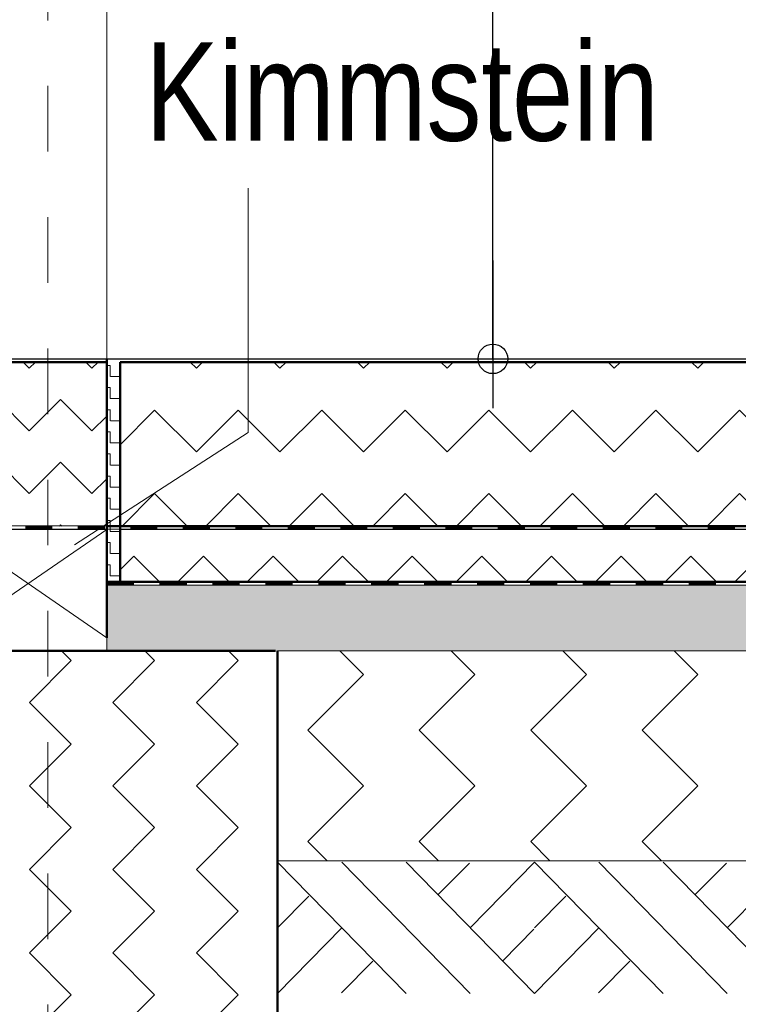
# Model space of a CAD drawing. Header units: metres. Extents: x 1314 to 1415, y -87 to -52.
# Tile 102 of 256: x 1332.6 to 1333.69, y -63.21 to -61.71. Entities that reach past the tile are written whole.
import ezdxf

# ---------------------------------------------------------------- set-up
doc = ezdxf.new("R2010")
doc.units = ezdxf.units.M
doc.header["$PDMODE"] = 65
doc.linetypes.add('AUSGEZOGEN', pattern=[0])
doc.linetypes.add('PUNKT2_S9', pattern=[0.0015, 0, -0.0015])
for name, color, linetype, lineweight in [('XR$2$Allgemein', 4, 'AUSGEZOGEN', 13), ('XR$2$Ansicht', 1, 'AUSGEZOGEN', 50), ('XR$2$Design', 4, 'AUSGEZOGEN', 13), ('XR$2$Muster', 4, 'AUSGEZOGEN', 13), ('XR$2$Sanitär', 4, 'AUSGEZOGEN', 13), ('XR$2$Türen', 3, 'AUSGEZOGEN', 18), ('XR$2$Wand', 1, 'AUSGEZOGEN', 50), ('XR$3$Ansicht', 1, 'AUSGEZOGEN', 50), ('XR$3$Maßlinie 1_50', 7, 'AUSGEZOGEN', 25), ('XR$3$Text 1_100', 3, 'AUSGEZOGEN', 18), ('XR$4$Ansicht', 1, 'AUSGEZOGEN', 50), ('XR$4$Design', 4, 'AUSGEZOGEN', 13), ('XR$4$Muster', 4, 'AUSGEZOGEN', 13), ('XR$4$Sanitär', 4, 'AUSGEZOGEN', 13), ('XR$4$Wand', 1, 'AUSGEZOGEN', 50)]:
    doc.layers.add(name, color=color, linetype=linetype, lineweight=lineweight)
doc.styles.add('ARIAL', font='arial.ttf')
doc.dimstyles.new('DIMSTYLE_15', dxfattribs={"dimtxt": 0.175, "dimasz": 0.15, "dimexe": 0, "dimexo": 0, "dimgap": 0.0875, "dimtad": 2, "dimdec": 3, "dimrnd": 0.005, "dimzin": 4, "dimdsep": 46, "dimtxsty": 'ARIAL', "dimblk1": 'ALL_ML_KREIS', "dimblk2": 'ALL_ML_KREIS', "dimsah": 1, "dimcen": 0, "dimclrd": 3, "dimclre": 3, "dimclrt": 3, "dimadec": 0, "dimazin": 0, "dimtfac": 1, "dimtdec": 0, "dimtix": 1, "dimtmove": 2, "dimatfit": 3, "dimfxl": 0, "dimtzin": 0, "dimlwd": 0, "dimlwe": 25, "dimarcsym": 0})
doc.dimstyles.new('DIMSTYLE_3', dxfattribs={"dimtxt": 0.125, "dimasz": 0.15, "dimexe": 0, "dimexo": 0, "dimgap": 0.0625, "dimtad": 2, "dimdec": 1, "dimlfac": 100, "dimrnd": 0.5, "dimzin": 4, "dimdsep": 46, "dimtxsty": 'ARIAL', "dimblk1": 'ALL_ML_KREIS', "dimblk2": 'ALL_ML_KREIS', "dimsah": 1, "dimcen": 0, "dimclrd": 3, "dimclre": 3, "dimclrt": 3, "dimadec": 0, "dimazin": 0, "dimtfac": 1, "dimtdec": 0, "dimtix": 1, "dimtmove": 2, "dimatfit": 3, "dimfxl": 0, "dimtvp": 1.2, "dimtzin": 0, "dimlwd": 0, "dimlwe": 25, "dimarcsym": 0})
doc.dimstyles.new('DIMSTYLE_6', dxfattribs={"dimtxt": 0.125, "dimasz": 0.15, "dimexe": 0, "dimexo": 0, "dimgap": 0.0625, "dimtad": 2, "dimdec": 3, "dimrnd": 0.005, "dimzin": 4, "dimdsep": 46, "dimtxsty": 'ARIAL', "dimblk1": 'ALL_ML_KREIS', "dimblk2": 'ALL_ML_KREIS', "dimsah": 1, "dimcen": 0, "dimclrd": 3, "dimclre": 3, "dimclrt": 3, "dimadec": 0, "dimazin": 0, "dimtfac": 1, "dimtdec": 0, "dimtix": 1, "dimtmove": 2, "dimatfit": 3, "dimfxl": 0, "dimtzin": 0, "dimlwd": 0, "dimlwe": 25, "dimarcsym": 0})
doc.dimstyles.new('DIMSTYLE_7', dxfattribs={"dimtxt": 0.125, "dimasz": 0.15, "dimexe": 0, "dimexo": 0, "dimgap": 0.0625, "dimtad": 2, "dimdec": 3, "dimrnd": 0.005, "dimzin": 4, "dimdsep": 46, "dimtxsty": 'ARIAL', "dimblk1": 'ALL_ML_KREIS', "dimblk2": 'ALL_ML_KREIS', "dimsah": 1, "dimcen": 0, "dimclrd": 3, "dimclre": 3, "dimclrt": 3, "dimadec": 0, "dimazin": 0, "dimtfac": 1, "dimtdec": 0, "dimtix": 1, "dimtmove": 2, "dimatfit": 3, "dimfxl": 0, "dimtzin": 0, "dimlwd": 0, "dimlwe": 25, "dimarcsym": 0})
doc.dimstyles.new('DIMSTYLE_9', dxfattribs={"dimtxt": 0.125, "dimasz": 0.15, "dimexe": 0, "dimexo": 0, "dimgap": 0.0625, "dimtad": 2, "dimrnd": 0.005, "dimzin": 4, "dimdsep": 46, "dimtxsty": 'ARIAL', "dimblk1": 'ALL_ML_KREIS', "dimblk2": 'ALL_ML_KREIS', "dimsah": 1, "dimcen": 0, "dimclrd": 3, "dimclre": 3, "dimclrt": 3, "dimadec": 0, "dimazin": 0, "dimtfac": 1, "dimtdec": 0, "dimtix": 1, "dimtmove": 2, "dimatfit": 3, "dimfxl": 0, "dimtzin": 0, "dimlwd": 0, "dimlwe": 25, "dimarcsym": 0})

# ---------------------------------------------------------------- blocks, each defined once
blk = doc.blocks.new('MUSTERELEMENT_41')
at = {"layer": 'XR$2$Design', "color": 4, "linetype": 'AUSGEZOGEN', "lineweight": 13, "transparency": 33554687}
for p, q in [((1332.528, -62.4797), (1332.608, -62.4797)), ((1332.608, -62.4797), (1332.688, -62.4797)), ((1332.608, -62.4797), (1332.608, -62.4847)), ((1332.608, -62.4797), (1332.608, -62.4847)), ((1332.608, -62.4807), (1332.648, -62.4807)), ((1332.648, -62.4797), (1332.648, -62.4847)), ((1332.688, -62.4797), (1332.7679, -62.4797)), ((1332.688, -62.4797), (1332.688, -62.4847)), ((1332.688, -62.4797), (1332.688, -62.4847)), ((1332.688, -62.4807), (1332.7279, -62.4807)), ((1332.7279, -62.4797), (1332.7279, -62.4847)), ((1332.7679, -62.4797), (1332.8479, -62.4797)), ((1332.7679, -62.4797), (1332.7679, -62.4847)), ((1332.7679, -62.4797), (1332.7679, -62.4847)), ((1332.7679, -62.4807), (1332.8079, -62.4807)), ((1332.8079, -62.4797), (1332.8079, -62.4847)), ((1332.8479, -62.4797), (1332.9279, -62.4797)), ((1332.8479, -62.4797), (1332.8479, -62.4847)), ((1332.8479, -62.4797), (1332.8479, -62.4847)), ((1332.8479, -62.4807), (1332.8879, -62.4807)), ((1332.8879, -62.4797), (1332.8879, -62.4847)), ((1332.9279, -62.4797), (1333.0079, -62.4797)), ((1332.9279, -62.4797), (1332.9279, -62.4847)), ((1332.9279, -62.4797), (1332.9279, -62.4847)), ((1332.9279, -62.4807), (1332.9679, -62.4807)), ((1332.9679, -62.4797), (1332.9679, -62.4847)), ((1333.0079, -62.4797), (1333.0879, -62.4797)), ((1333.0079, -62.4797), (1333.0079, -62.4847)), ((1333.0079, -62.4797), (1333.0079, -62.4847)), ((1333.0079, -62.4807), (1333.0479, -62.4807)), ((1333.0479, -62.4797), (1333.0479, -62.4847)), ((1333.0879, -62.4797), (1333.1678, -62.4797)), ((1333.0879, -62.4797), (1333.0879, -62.4847)), ((1333.0879, -62.4797), (1333.0879, -62.4847)), ((1333.0879, -62.4807), (1333.1278, -62.4807)), ((1333.1278, -62.4797), (1333.1278, -62.4847)), ((1333.1678, -62.4797), (1333.2478, -62.4797)), ((1333.1678, -62.4797), (1333.1678, -62.4847)), ((1333.1678, -62.4797), (1333.1678, -62.4847)), ((1333.1678, -62.4807), (1333.2078, -62.4807)), ((1333.2078, -62.4797), (1333.2078, -62.4847)), ((1333.2478, -62.4797), (1333.3278, -62.4797)), ((1333.2478, -62.4797), (1333.2478, -62.4847)), ((1333.2478, -62.4797), (1333.2478, -62.4847)), ((1333.2478, -62.4807), (1333.2878, -62.4807)), ((1333.2878, -62.4797), (1333.2878, -62.4847)), ((1333.3278, -62.4797), (1333.4078, -62.4797)), ((1333.3278, -62.4797), (1333.3278, -62.4847)), ((1333.3278, -62.4797), (1333.3278, -62.4847)), ((1333.3278, -62.4807), (1333.3678, -62.4807)), ((1333.3678, -62.4797), (1333.3678, -62.4847)), ((1333.4078, -62.4797), (1333.4877, -62.4797)), ((1333.4078, -62.4797), (1333.4078, -62.4847)), ((1333.4078, -62.4797), (1333.4078, -62.4847)), ((1333.4078, -62.4807), (1333.4478, -62.4807)), ((1333.4478, -62.4797), (1333.4478, -62.4847)), ((1333.4877, -62.4797), (1333.5677, -62.4797)), ((1333.4877, -62.4797), (1333.4877, -62.4847)), ((1333.4877, -62.4797), (1333.4877, -62.4847)), ((1333.4877, -62.4807), (1333.5277, -62.4807)), ((1333.5277, -62.4797), (1333.5277, -62.4847)), ((1333.5677, -62.4797), (1333.6477, -62.4797)), ((1333.5677, -62.4797), (1333.5677, -62.4847)), ((1333.5677, -62.4797), (1333.5677, -62.4847)), ((1333.5677, -62.4807), (1333.6077, -62.4807)), ((1333.6077, -62.4797), (1333.6077, -62.4847)), ((1333.6477, -62.4797), (1333.7277, -62.4797)), ((1333.6477, -62.4797), (1333.6477, -62.4847)), ((1333.6477, -62.4797), (1333.6477, -62.4847)), ((1333.6477, -62.4807), (1333.6877, -62.4807)), ((1333.6877, -62.4797), (1333.6877, -62.4847)), ((1332.528, -62.4847), (1332.608, -62.4847)), ((1332.608, -62.4817), (1332.648, -62.4817)), ((1332.608, -62.4827), (1332.648, -62.4827)), ((1332.608, -62.4837), (1332.648, -62.4837)), ((1332.608, -62.4847), (1332.688, -62.4847)), ((1332.688, -62.4817), (1332.7279, -62.4817)), ((1332.688, -62.4827), (1332.7279, -62.4827)), ((1332.688, -62.4837), (1332.7279, -62.4837)), ((1332.688, -62.4847), (1332.7679, -62.4847)), ((1332.7679, -62.4817), (1332.8079, -62.4817)), ((1332.7679, -62.4827), (1332.8079, -62.4827)), ((1332.7679, -62.4837), (1332.8079, -62.4837)), ((1332.7679, -62.4847), (1332.8479, -62.4847)), ((1332.8479, -62.4817), (1332.8879, -62.4817)), ((1332.8479, -62.4827), (1332.8879, -62.4827)), ((1332.8479, -62.4837), (1332.8879, -62.4837)), ((1332.8479, -62.4847), (1332.9279, -62.4847)), ((1332.9279, -62.4817), (1332.9679, -62.4817)), ((1332.9279, -62.4827), (1332.9679, -62.4827)), ((1332.9279, -62.4837), (1332.9679, -62.4837)), ((1332.9279, -62.4847), (1333.0079, -62.4847)), ((1333.0079, -62.4817), (1333.0479, -62.4817)), ((1333.0079, -62.4827), (1333.0479, -62.4827)), ((1333.0079, -62.4837), (1333.0479, -62.4837)), ((1333.0079, -62.4847), (1333.0879, -62.4847)), ((1333.0879, -62.4817), (1333.1278, -62.4817)), ((1333.0879, -62.4827), (1333.1278, -62.4827)), ((1333.0879, -62.4837), (1333.1278, -62.4837)), ((1333.0879, -62.4847), (1333.1678, -62.4847)), ((1333.1678, -62.4817), (1333.2078, -62.4817)), ((1333.1678, -62.4827), (1333.2078, -62.4827)), ((1333.1678, -62.4837), (1333.2078, -62.4837)), ((1333.1678, -62.4847), (1333.2478, -62.4847)), ((1333.2478, -62.4817), (1333.2878, -62.4817)), ((1333.2478, -62.4827), (1333.2878, -62.4827)), ((1333.2478, -62.4837), (1333.2878, -62.4837)), ((1333.2478, -62.4847), (1333.3278, -62.4847)), ((1333.3278, -62.4817), (1333.3678, -62.4817)), ((1333.3278, -62.4827), (1333.3678, -62.4827)), ((1333.3278, -62.4837), (1333.3678, -62.4837)), ((1333.3278, -62.4847), (1333.4078, -62.4847)), ((1333.4078, -62.4817), (1333.4478, -62.4817)), ((1333.4078, -62.4827), (1333.4478, -62.4827)), ((1333.4078, -62.4837), (1333.4478, -62.4837)), ((1333.4078, -62.4847), (1333.4877, -62.4847)), ((1333.4877, -62.4817), (1333.5277, -62.4817)), ((1333.4877, -62.4827), (1333.5277, -62.4827)), ((1333.4877, -62.4837), (1333.5277, -62.4837)), ((1333.4877, -62.4847), (1333.5677, -62.4847)), ((1333.5677, -62.4817), (1333.6077, -62.4817)), ((1333.5677, -62.4827), (1333.6077, -62.4827)), ((1333.5677, -62.4837), (1333.6077, -62.4837)), ((1333.5677, -62.4847), (1333.6477, -62.4847)), ((1333.6477, -62.4817), (1333.6877, -62.4817)), ((1333.6477, -62.4827), (1333.6877, -62.4827)), ((1333.6477, -62.4837), (1333.6877, -62.4837)), ((1333.6477, -62.4847), (1333.7277, -62.4847))]:
    blk.add_line(p, q, dxfattribs=at)
blk = doc.blocks.new('MUSTERELEMENT_42')
at = {"layer": 'XR$2$Design', "color": 4, "linetype": 'AUSGEZOGEN', "lineweight": 13, "transparency": 33554687}
for p, q in [((1332.7317, -62.5648), (1332.8124, -62.5648)), ((1332.7317, -62.5648), (1332.7317, -62.5698)), ((1332.7317, -62.5658), (1332.772, -62.5658)), ((1332.7317, -62.5668), (1332.772, -62.5668)), ((1332.7317, -62.5678), (1332.772, -62.5678)), ((1332.7317, -62.5688), (1332.772, -62.5688)), ((1332.7317, -62.5698), (1332.8124, -62.5698)), ((1332.772, -62.5648), (1332.772, -62.5698)), ((1332.8124, -62.5648), (1332.893, -62.5648)), ((1332.8124, -62.5648), (1332.8124, -62.5698)), ((1332.8124, -62.5648), (1332.8124, -62.5698)), ((1332.8124, -62.5658), (1332.8527, -62.5658)), ((1332.8124, -62.5668), (1332.8527, -62.5668)), ((1332.8124, -62.5678), (1332.8527, -62.5678)), ((1332.8124, -62.5688), (1332.8527, -62.5688)), ((1332.8124, -62.5698), (1332.893, -62.5698)), ((1332.8527, -62.5648), (1332.8527, -62.5698)), ((1332.893, -62.5648), (1332.9736, -62.5648)), ((1332.893, -62.5648), (1332.893, -62.5698)), ((1332.893, -62.5648), (1332.893, -62.5698)), ((1332.893, -62.5658), (1332.9333, -62.5658)), ((1332.893, -62.5668), (1332.9333, -62.5668)), ((1332.893, -62.5678), (1332.9333, -62.5678)), ((1332.893, -62.5688), (1332.9333, -62.5688)), ((1332.893, -62.5698), (1332.9736, -62.5698)), ((1332.9333, -62.5648), (1332.9333, -62.5698)), ((1332.9736, -62.5648), (1333.0543, -62.5648)), ((1332.9736, -62.5648), (1332.9736, -62.5698)), ((1332.9736, -62.5648), (1332.9736, -62.5698)), ((1332.9736, -62.5658), (1333.0139, -62.5658)), ((1332.9736, -62.5668), (1333.0139, -62.5668)), ((1332.9736, -62.5678), (1333.0139, -62.5678)), ((1332.9736, -62.5688), (1333.0139, -62.5688)), ((1332.9736, -62.5698), (1333.0543, -62.5698)), ((1333.0139, -62.5648), (1333.0139, -62.5698)), ((1333.0543, -62.5648), (1333.1349, -62.5648)), ((1333.0543, -62.5648), (1333.0543, -62.5698)), ((1333.0543, -62.5648), (1333.0543, -62.5698)), ((1333.0543, -62.5658), (1333.0946, -62.5658)), ((1333.0543, -62.5668), (1333.0946, -62.5668)), ((1333.0543, -62.5678), (1333.0946, -62.5678)), ((1333.0543, -62.5688), (1333.0946, -62.5688)), ((1333.0543, -62.5698), (1333.1349, -62.5698)), ((1333.0946, -62.5648), (1333.0946, -62.5698)), ((1333.1349, -62.5648), (1333.2155, -62.5648)), ((1333.1349, -62.5648), (1333.1349, -62.5698)), ((1333.1349, -62.5648), (1333.1349, -62.5698)), ((1333.1349, -62.5658), (1333.1752, -62.5658)), ((1333.1349, -62.5668), (1333.1752, -62.5668)), ((1333.1349, -62.5678), (1333.1752, -62.5678)), ((1333.1349, -62.5688), (1333.1752, -62.5688)), ((1333.1349, -62.5698), (1333.2155, -62.5698)), ((1333.1752, -62.5648), (1333.1752, -62.5698)), ((1333.2155, -62.5648), (1333.2962, -62.5648)), ((1333.2155, -62.5648), (1333.2155, -62.5698)), ((1333.2155, -62.5648), (1333.2155, -62.5698)), ((1333.2155, -62.5658), (1333.2559, -62.5658)), ((1333.2155, -62.5668), (1333.2559, -62.5668)), ((1333.2155, -62.5678), (1333.2559, -62.5678)), ((1333.2155, -62.5688), (1333.2559, -62.5688)), ((1333.2155, -62.5698), (1333.2962, -62.5698)), ((1333.2559, -62.5648), (1333.2559, -62.5698)), ((1333.2962, -62.5648), (1333.3768, -62.5648)), ((1333.2962, -62.5648), (1333.2962, -62.5698)), ((1333.2962, -62.5648), (1333.2962, -62.5698)), ((1333.2962, -62.5658), (1333.3365, -62.5658)), ((1333.2962, -62.5668), (1333.3365, -62.5668)), ((1333.2962, -62.5678), (1333.3365, -62.5678)), ((1333.2962, -62.5688), (1333.3365, -62.5688)), ((1333.2962, -62.5698), (1333.3768, -62.5698)), ((1333.3365, -62.5648), (1333.3365, -62.5698)), ((1333.3768, -62.5648), (1333.4574, -62.5648)), ((1333.3768, -62.5648), (1333.3768, -62.5698)), ((1333.3768, -62.5648), (1333.3768, -62.5698)), ((1333.3768, -62.5658), (1333.4171, -62.5658)), ((1333.3768, -62.5668), (1333.4171, -62.5668)), ((1333.3768, -62.5678), (1333.4171, -62.5678)), ((1333.3768, -62.5688), (1333.4171, -62.5688)), ((1333.3768, -62.5698), (1333.4574, -62.5698)), ((1333.4171, -62.5648), (1333.4171, -62.5698)), ((1333.4574, -62.5648), (1333.5381, -62.5648)), ((1333.4574, -62.5648), (1333.4574, -62.5698)), ((1333.4574, -62.5648), (1333.4574, -62.5698)), ((1333.4574, -62.5658), (1333.4978, -62.5658)), ((1333.4574, -62.5668), (1333.4978, -62.5668)), ((1333.4574, -62.5678), (1333.4978, -62.5678)), ((1333.4574, -62.5688), (1333.4978, -62.5688)), ((1333.4574, -62.5698), (1333.5381, -62.5698)), ((1333.4978, -62.5648), (1333.4978, -62.5698)), ((1333.5381, -62.5648), (1333.6187, -62.5648)), ((1333.5381, -62.5648), (1333.5381, -62.5698)), ((1333.5381, -62.5648), (1333.5381, -62.5698)), ((1333.5381, -62.5658), (1333.5784, -62.5658)), ((1333.5381, -62.5668), (1333.5784, -62.5668)), ((1333.5381, -62.5678), (1333.5784, -62.5678)), ((1333.5381, -62.5688), (1333.5784, -62.5688)), ((1333.5381, -62.5698), (1333.6187, -62.5698)), ((1333.5784, -62.5648), (1333.5784, -62.5698)), ((1333.6187, -62.5648), (1333.6994, -62.5648)), ((1333.6187, -62.5648), (1333.6187, -62.5698)), ((1333.6187, -62.5648), (1333.6187, -62.5698)), ((1333.6187, -62.5658), (1333.659, -62.5658)), ((1333.6187, -62.5668), (1333.659, -62.5668)), ((1333.6187, -62.5678), (1333.659, -62.5678)), ((1333.6187, -62.5688), (1333.659, -62.5688)), ((1333.6187, -62.5698), (1333.6994, -62.5698)), ((1333.659, -62.5648), (1333.659, -62.5698))]:
    blk.add_line(p, q, dxfattribs=at)
blk = doc.blocks.new('ALL_ML_KREIS')
at = {"color": 0, "linetype": 'ByBlock', "lineweight": -2}
for p, q in [((0, -0.5), (0, 0.5)), ((-1, 0), (0.5, 0))]:
    blk.add_line(p, q, dxfattribs=at)
blk.add_circle((0, 0), 0.15, dxfattribs=at)
blk = doc.blocks.new('*D83')
at = {"layer": 'DEFPOINTS', "color": 3, "linetype": 'AUSGEZOGEN', "lineweight": 25, "transparency": 33554687}
for p in [(1332.4917, -56.3136), (1332.6417, -58.0154), (1332.4917, -64.661)]:
    blk.add_point(p, dxfattribs=at)
at = {"layer": 'XR$3$Maßlinie 1_50', "color": 3, "linetype": 'AUSGEZOGEN', "lineweight": -2, "transparency": 33554687}
for p, q in [((1332.4917, -64.361), (1332.4917, -64.661)), ((1332.6417, -64.361), (1332.6417, -64.661)), ((1332.4917, -64.661), (1332.6417, -64.661))]:
    blk.add_line(p, q, dxfattribs=at)
at = {"layer": 'XR$3$Maßlinie 1_50', "color": 3, "linetype": 'AUSGEZOGEN', "lineweight": 25, "transparency": 33554687, "xscale": 0.15, "yscale": 0.15, "zscale": 0.15, "rotation": 180}
blk.add_blockref('ALL_ML_KREIS', (1332.4917, -64.661), dxfattribs=at)
at = {"layer": 'XR$3$Maßlinie 1_50', "color": 3, "linetype": 'AUSGEZOGEN', "lineweight": 25, "transparency": 33554687, "xscale": 0.15, "yscale": 0.15, "zscale": 0.15}
blk.add_blockref('ALL_ML_KREIS', (1332.6417, -64.661), dxfattribs=at)
at = {"layer": 'XR$3$Maßlinie 1_50', "color": 3, "linetype": 'AUSGEZOGEN', "lineweight": 25, "transparency": 33554687, "insert": (1332.5606, -64.4714), "char_height": 0.125, "width": 0.5, "attachment_point": 5, "style": 'ARIAL'}
blk.add_mtext('\\A1;{\\A1;{15\\H0.082500;\\S^ ;}}', dxfattribs=at)
blk = doc.blocks.new('*D84')
at = {"layer": 'DEFPOINTS', "color": 3, "linetype": 'AUSGEZOGEN', "lineweight": 25, "transparency": 33554687}
for p in [(1337.1667, -57.0999), (1332.6417, -58.0154), (1332.6417, -64.661)]:
    blk.add_point(p, dxfattribs=at)
at = {"layer": 'XR$3$Maßlinie 1_50', "color": 3, "linetype": 'AUSGEZOGEN', "lineweight": -2, "transparency": 33554687}
for p, q in [((1332.6417, -64.361), (1332.6417, -64.661)), ((1337.1667, -64.361), (1337.1667, -64.661)), ((1332.6417, -64.661), (1337.1667, -64.661))]:
    blk.add_line(p, q, dxfattribs=at)
at = {"layer": 'XR$3$Maßlinie 1_50', "color": 3, "linetype": 'AUSGEZOGEN', "lineweight": 25, "transparency": 33554687, "xscale": 0.15, "yscale": 0.15, "zscale": 0.15, "rotation": 180}
blk.add_blockref('ALL_ML_KREIS', (1332.6417, -64.661), dxfattribs=at)
at = {"layer": 'XR$3$Maßlinie 1_50', "color": 3, "linetype": 'AUSGEZOGEN', "lineweight": 25, "transparency": 33554687, "xscale": 0.15, "yscale": 0.15, "zscale": 0.15}
blk.add_blockref('ALL_ML_KREIS', (1337.1667, -64.661), dxfattribs=at)
at = {"layer": 'XR$3$Maßlinie 1_50', "color": 3, "linetype": 'AUSGEZOGEN', "lineweight": 25, "transparency": 33554687, "insert": (1334.926, -64.5464), "char_height": 0.125, "width": 0.625, "attachment_point": 5, "style": 'ARIAL'}
blk.add_mtext('\\A1;{\\A1;{4.52\\H0.082500;\\S5^ ;}}', dxfattribs=at)
blk = doc.blocks.new('*D107')
at = {"layer": 'DEFPOINTS', "color": 3, "linetype": 'AUSGEZOGEN', "lineweight": 25, "transparency": 33554687}
for p in [(1332.4917, -58.2362), (1337.4067, -64.9546), (1332.4917, -65.2751)]:
    blk.add_point(p, dxfattribs=at)
at = {"layer": 'XR$3$Maßlinie 1_50', "color": 3, "linetype": 'AUSGEZOGEN', "lineweight": -2, "transparency": 33554687}
for p, q in [((1332.4917, -64.9751), (1332.4917, -65.2751)), ((1337.4067, -64.9751), (1337.4067, -65.2751)), ((1332.4917, -65.2751), (1337.4067, -65.2751))]:
    blk.add_line(p, q, dxfattribs=at)
at = {"layer": 'XR$3$Maßlinie 1_50', "color": 3, "linetype": 'AUSGEZOGEN', "lineweight": 25, "transparency": 33554687, "xscale": 0.15, "yscale": 0.15, "zscale": 0.15, "rotation": 180}
blk.add_blockref('ALL_ML_KREIS', (1332.4917, -65.2751), dxfattribs=at)
at = {"layer": 'XR$3$Maßlinie 1_50', "color": 3, "linetype": 'AUSGEZOGEN', "lineweight": 25, "transparency": 33554687, "xscale": 0.15, "yscale": 0.15, "zscale": 0.15}
blk.add_blockref('ALL_ML_KREIS', (1337.4067, -65.2751), dxfattribs=at)
at = {"layer": 'XR$3$Maßlinie 1_50', "color": 3, "linetype": 'AUSGEZOGEN', "lineweight": 25, "transparency": 33554687, "insert": (1334.979, -65.1345), "char_height": 0.175, "width": 0.875, "attachment_point": 5, "style": 'ARIAL'}
blk.add_mtext('\\A1;{\\fArial|i0|b1;\\A1;{4.91\\H0.115500;\\S5^ ;}}', dxfattribs=at)
blk = doc.blocks.new('*D126')
at = {"layer": 'DEFPOINTS', "color": 3, "linetype": 'AUSGEZOGEN', "lineweight": 25, "transparency": 33554687}
for p in [(1332.4917, -59.0477), (1332.7317, -62.0726), (1332.4917, -64.0607)]:
    blk.add_point(p, dxfattribs=at)
at = {"layer": 'XR$3$Maßlinie 1_50', "color": 3, "linetype": 'AUSGEZOGEN', "lineweight": -2, "transparency": 33554687}
for p, q in [((1332.4917, -63.7557), (1332.4917, -64.0607)), ((1332.7317, -63.7557), (1332.7317, -64.0607)), ((1332.4917, -64.0607), (1332.7317, -64.0607))]:
    blk.add_line(p, q, dxfattribs=at)
at = {"layer": 'XR$3$Maßlinie 1_50', "color": 3, "linetype": 'AUSGEZOGEN', "lineweight": 25, "transparency": 33554687, "xscale": 0.15, "yscale": 0.15, "zscale": 0.15, "rotation": 180}
blk.add_blockref('ALL_ML_KREIS', (1332.4917, -64.0607), dxfattribs=at)
at = {"layer": 'XR$3$Maßlinie 1_50', "color": 3, "linetype": 'AUSGEZOGEN', "lineweight": 25, "transparency": 33554687, "xscale": 0.15, "yscale": 0.15, "zscale": 0.15}
blk.add_blockref('ALL_ML_KREIS', (1332.7317, -64.0607), dxfattribs=at)
at = {"layer": 'XR$3$Maßlinie 1_50', "color": 3, "linetype": 'AUSGEZOGEN', "lineweight": 25, "transparency": 33554687, "insert": (1332.6063, -63.9482), "char_height": 0.125, "width": 0.5, "attachment_point": 5, "style": 'ARIAL'}
blk.add_mtext('\\A1;{\\A1;{24\\H0.082500;\\S^ ;}}', dxfattribs=at)
blk = doc.blocks.new('*D127')
at = {"layer": 'DEFPOINTS', "color": 3, "linetype": 'AUSGEZOGEN', "lineweight": 25, "transparency": 33554687}
for p in [(1337.1667, -58.0484), (1332.7317, -62.0726), (1332.7317, -64.0607)]:
    blk.add_point(p, dxfattribs=at)
at = {"layer": 'XR$3$Maßlinie 1_50', "color": 3, "linetype": 'AUSGEZOGEN', "lineweight": -2, "transparency": 33554687}
for p, q in [((1332.7317, -63.7557), (1332.7317, -64.0607)), ((1337.1667, -63.7607), (1337.1667, -64.0607)), ((1332.7317, -64.0607), (1337.1667, -64.0607))]:
    blk.add_line(p, q, dxfattribs=at)
at = {"layer": 'XR$3$Maßlinie 1_50', "color": 3, "linetype": 'AUSGEZOGEN', "lineweight": 25, "transparency": 33554687, "xscale": 0.15, "yscale": 0.15, "zscale": 0.15, "rotation": 180}
blk.add_blockref('ALL_ML_KREIS', (1332.7317, -64.0607), dxfattribs=at)
at = {"layer": 'XR$3$Maßlinie 1_50', "color": 3, "linetype": 'AUSGEZOGEN', "lineweight": 25, "transparency": 33554687, "xscale": 0.15, "yscale": 0.15, "zscale": 0.15}
blk.add_blockref('ALL_ML_KREIS', (1337.1667, -64.0607), dxfattribs=at)
at = {"layer": 'XR$3$Maßlinie 1_50', "color": 3, "linetype": 'AUSGEZOGEN', "lineweight": 25, "transparency": 33554687, "insert": (1334.971, -63.946), "char_height": 0.125, "width": 0.625, "attachment_point": 5, "style": 'ARIAL'}
blk.add_mtext('\\A1;{\\A1;{4.43\\H0.082500;\\S5^ ;}}', dxfattribs=at)
blk = doc.blocks.new('*D161')
at = {"layer": 'DEFPOINTS', "color": 3, "linetype": 'AUSGEZOGEN', "lineweight": 25, "transparency": 33554687}
for p in [(1332.7317, -59.9651), (1332.7997, -62.2251), (1333.3197, -62.2251)]:
    blk.add_point(p, dxfattribs=at)
at = {"layer": 'XR$3$Maßlinie 1_50', "color": 3, "linetype": 'AUSGEZOGEN', "lineweight": -2, "transparency": 33554687}
for p, q in [((1333.0197, -59.9651), (1333.3197, -59.9651)), ((1333.3197, -62.2251), (1333.3197, -59.9651)), ((1332.8997, -62.2251), (1333.3197, -62.2251))]:
    blk.add_line(p, q, dxfattribs=at)
at = {"layer": 'XR$3$Maßlinie 1_50', "color": 3, "linetype": 'AUSGEZOGEN', "lineweight": 25, "transparency": 33554687, "xscale": 0.15, "yscale": 0.15, "zscale": 0.15}
for p, rotation in [((1333.3197, -59.9651), 90), ((1333.3197, -62.2251), 270)]:
    blk.add_blockref('ALL_ML_KREIS', p, dxfattribs=dict(at, rotation=rotation))
at = {"layer": 'XR$3$Maßlinie 1_50', "color": 3, "linetype": 'AUSGEZOGEN', "lineweight": 25, "transparency": 33554687, "insert": (1333.2051, -61.086), "char_height": 0.125, "width": 0.5, "attachment_point": 5, "rotation": 90, "style": 'ARIAL'}
blk.add_mtext('\\A1;{\\A1;{2.26\\H0.082500;\\S^ ;}}', dxfattribs=at)
blk = doc.blocks.new('MUSTERELEMENT_71')
at = {"layer": 'XR$4$Design', "color": 52, "linetype": 'AUSGEZOGEN', "lineweight": 13, "transparency": 33554687}
for p, q in [((1332.9917, -62.9923), (1333.1875, -63.1923)), ((1333.0896, -62.9923), (1333.2853, -63.1923)), ((1333.1875, -62.9923), (1333.3832, -63.1923)), ((1333.236, -63.0421), (1333.2838, -62.9935)), ((1333.2853, -63.0923), (1333.3832, -62.9923)), ((1333.3832, -62.9923), (1333.579, -63.1923)), ((1333.4811, -62.9923), (1333.6768, -63.1923)), ((1333.579, -62.9923), (1333.7747, -63.1923)), ((1333.6275, -63.0421), (1333.6753, -62.9935)), ((1333.6768, -63.0923), (1333.7747, -62.9923)), ((1332.9917, -63.0923), (1333.0391, -63.0437)), ((1333.3832, -63.0923), (1333.4306, -63.0437)), ((1332.9917, -63.1923), (1333.0896, -63.0923)), ((1333.3347, -63.1425), (1333.382, -63.0941)), ((1333.3832, -63.1923), (1333.4811, -63.0923)), ((1333.0892, -63.1913), (1333.1366, -63.1427)), ((1333.4807, -63.1913), (1333.5281, -63.1427))]:
    blk.add_line(p, q, dxfattribs=at)

msp = doc.modelspace()

# ---------------------------------------------------------------- hatches: boundary and pattern name
at = {"layer": 'XR$2$Muster', "linetype": 'AUSGEZOGEN', "lineweight": 13, "transparency": 33554687}
h = msp.add_hatch(dxfattribs=at)
h.set_pattern_fill('MUSTER', color=52, scale=0.016875, style=0, pattern_type=2)
h.set_pattern_definition([(0, (0.03375, 0.03375), (0.016875, 0.016875), [0.016875, -0.016875]), (90, (0.03375, 0.03375), (-0.016875, 0.016875), [0.016875, -0.016875])])
h.paths.add_polyline_path([(1332.7517, -62.2251), (1332.7517, -62.5651), (1332.7317, -62.5651), (1332.7317, -62.2251)], flags=0)
at = {"layer": 'XR$4$Muster', "linetype": 'AUSGEZOGEN', "lineweight": 13, "transparency": 33554687}
h = msp.add_hatch(dxfattribs=at)
h.set_pattern_fill('MUSTER', color=4, scale=0.0675, angle=45, style=0, pattern_type=2)
h.set_pattern_definition([(45, (-1e-17, 0.19092), (-7e-18, 0.0954594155), [0.0675, -0.0675]), (135, (-1e-17, 0.19092), (-0.0954594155, 7e-18), [0.0675, -0.0675])])
h.paths.add_polyline_path([(1332.4917, -62.4801), (1332.7317, -62.4801), (1332.7317, -62.2301), (1332.4917, -62.2301)], flags=0)
h = msp.add_hatch(dxfattribs=at)
h.set_pattern_fill('MUSTER', color=3, scale=0.09, angle=45, style=0, pattern_type=2)
h.set_pattern_definition([(45, (-3e-17, 0.25456), (-1e-17, 0.1272792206), [0.09, -0.09]), (135, (-3e-17, 0.25456), (-0.1272792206, 1e-17), [0.09, -0.09])])
h.paths.add_polyline_path([(1332.7517, -62.4799), (1337.1667, -62.4799), (1337.1667, -62.2301), (1332.7517, -62.2301)], flags=0)
h = msp.add_hatch(dxfattribs=at)
h.set_pattern_fill('MUSTER', color=4, scale=0.075, angle=45, style=0, pattern_type=2)
h.set_pattern_definition([(45, (-1e-17, 0.21213), (-8e-18, 0.106066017), [0.075, -0.075]), (135, (-1e-17, 0.21213), (-0.106066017, 8e-18), [0.075, -0.075])])
h.paths.add_polyline_path([(1332.7517, -62.565), (1337.1667, -62.565), (1337.1667, -62.485), (1332.7517, -62.485)], flags=0)
h = msp.add_hatch(dxfattribs=at)
h.set_pattern_fill('MUSTER', color=52, scale=0.0375, style=0, pattern_type=2)
h.set_pattern_definition([(0, (0.075, 0.075), (0.0375, 0.0375), [0.0375, -0.0375]), (90, (0.075, 0.075), (-0.0375, 0.0375), [0.0375, -0.0375])])
h.paths.add_polyline_path([(1332.7317, -62.6701), (1337.1667, -62.6701), (1337.1667, -62.5701), (1332.7317, -62.5701)], flags=0)
h = msp.add_hatch(dxfattribs=at)
h.set_pattern_fill('MUSTER', color=3, scale=0.09, angle=315, style=0, pattern_type=2)
h.set_pattern_definition([(315, (0.25456, -6e-17), (0.1272792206, -3e-17), [0.09, -0.09]), (45, (0.25456, -6e-17), (3e-17, 0.1272792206), [0.09, -0.09])])
h.paths.add_polyline_path([(1332.9917, -63.2251), (1332.9917, -62.6701), (1332.4917, -62.6701), (1332.4917, -63.2251)], flags=0)
at = {"layer": 'XR$4$Wand', "linetype": 'AUSGEZOGEN', "lineweight": 13, "transparency": 33554687}
h = msp.add_hatch(dxfattribs=at)
h.set_pattern_fill('MUSTER', color=4, scale=0.12, angle=315, style=0, pattern_type=2)
h.set_pattern_definition([(315, (0.33941, -9e-17), (0.169705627, -4e-17), [0.12, -0.12]), (45, (0.33941, -9e-17), (4e-17, 0.169705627), [0.12, -0.12])])
h.paths.add_polyline_path([(1336.9067, -62.6701), (1332.9917, -62.6701), (1332.9917, -62.9901), (1336.9067, -62.9901)], flags=0)

# ---------------------------------------------------------------- linework, layer by layer
at = {"layer": 'XR$2$Allgemein', "color": 52, "linetype": 'PUNKT2_S9', "lineweight": 13, "transparency": 33554687}
msp.add_line((1332.6417, -65.7092), (1332.6417, -53.8182), dxfattribs=at)
at = {"layer": 'XR$2$Ansicht', "color": 4, "linetype": 'AUSGEZOGEN', "lineweight": 13, "transparency": 33554687}
msp.add_line((1332.7317, -59.9651), (1332.7317, -62.2251), dxfattribs=at)
at = {"layer": 'XR$2$Design', "color": 3, "linetype": 'AUSGEZOGEN', "lineweight": 25, "transparency": 33554687}
for p, q in [((1332.4917, -62.2251), (1332.7317, -62.2251)), ((1332.7317, -62.2251), (1337.1667, -62.2251))]:
    msp.add_line(p, q, dxfattribs=at)
at = {"layer": 'XR$2$Sanitär', "color": 4, "linetype": 'AUSGEZOGEN', "lineweight": 13, "transparency": 33554687}
msp.add_line((1332.9917, -62.6701), (1336.9067, -62.6701), dxfattribs=at)
at = {"layer": 'XR$2$Türen', "color": 3, "linetype": 'AUSGEZOGEN', "lineweight": 13, "transparency": 33554687}
for p, q in [((1332.4917, -62.4851), (1332.7317, -62.4851)), ((1332.7517, -62.4851), (1337.4067, -62.4851))]:
    msp.add_line(p, q, dxfattribs=at)
at = {"layer": 'XR$2$Wand', "color": 1, "linetype": 'AUSGEZOGEN', "lineweight": 50, "transparency": 33554687}
for p, q in [((1332.7317, -62.2251), (1332.7317, -62.6501)), ((1332.4917, -62.2301), (1332.7317, -62.2301)), ((1332.7317, -62.4801), (1332.7317, -62.2291)), ((1332.7517, -62.2301), (1337.1667, -62.2301)), ((1332.7517, -62.5651), (1332.7517, -62.2301)), ((1332.7317, -62.4801), (1337.1667, -62.4801)), ((1332.7317, -62.5651), (1337.1667, -62.5651)), ((1332.9917, -63.2251), (1332.9917, -62.6701))]:
    msp.add_line(p, q, dxfattribs=at)
at = {"layer": 'XR$2$Wand', "color": 3, "linetype": 'AUSGEZOGEN', "lineweight": 13, "transparency": 33554687}
msp.add_line((1332.7517, -62.2251), (1332.7317, -62.2251), dxfattribs=at)
at = {"layer": 'XR$3$Ansicht', "color": 4, "linetype": 'AUSGEZOGEN', "lineweight": 13, "transparency": 33554687}
for p, q in [((1332.9468, -62.3371), (1332.9468, -61.9651)), ((1332.6822, -62.5087), (1332.9468, -62.3371)), ((1332.7317, -62.6501), (1332.4917, -62.4851)), ((1332.4917, -62.6495), (1332.7317, -62.4851))]:
    msp.add_line(p, q, dxfattribs=at)
at = {"layer": 'XR$4$Ansicht', "color": 3, "linetype": 'AUSGEZOGEN', "lineweight": 13, "transparency": 33554687}
msp.add_line((1332.9917, -62.9901), (1336.9067, -62.9901), dxfattribs=at)
at = {"layer": 'XR$4$Muster', "color": 52, "linetype": 'AUSGEZOGEN', "lineweight": 13, "transparency": 33554687}
msp.add_line((1332.7317, -62.5701), (1337.1667, -62.5701), dxfattribs=at)
at = {"layer": 'XR$4$Sanitär', "color": 4, "linetype": 'AUSGEZOGEN', "lineweight": 13, "transparency": 33554687}
msp.add_line((1332.7317, -62.6501), (1332.7317, -62.6701), dxfattribs=at)
at = {"layer": 'XR$4$Wand', "color": 1, "linetype": 'AUSGEZOGEN', "lineweight": 50, "transparency": 33554687}
msp.add_line((1332.4917, -62.6701), (1332.9887, -62.6701), dxfattribs=at)

# ---------------------------------------------------------------- block references
at = {"layer": 'XR$2$Design', "color": 4, "linetype": 'AUSGEZOGEN', "lineweight": 13, "transparency": 33554687}
for name in ['MUSTERELEMENT_41', 'MUSTERELEMENT_42']:
    msp.add_blockref(name, (0, 0), dxfattribs=at)
at = {"layer": 'XR$4$Design', "color": 52, "linetype": 'AUSGEZOGEN', "lineweight": 13, "transparency": 33554687}
msp.add_blockref('MUSTERELEMENT_71', (0, 0), dxfattribs=at)

# ---------------------------------------------------------------- texts
at = {"layer": 'XR$3$Text 1_100', "color": 3, "linetype": 'AUSGEZOGEN', "lineweight": 18, "transparency": 33554687, "insert": (1332.7902, -61.8947), "char_height": 0.15, "width": 0.846184, "attachment_point": 7, "style": 'ARIAL'}
msp.add_mtext('\\W0.80;Kimmstein', dxfattribs=at)

# ---------------------------------------------------------------- dimensions: what is measured, and where the dimension line sits
at = {"layer": 'XR$3$Maßlinie 1_50', "color": 3, "linetype": 'AUSGEZOGEN', "lineweight": 25, "transparency": 33554687}
for base, p1, p2, dimstyle, picture, middle in [((1332.6417, -64.661), (1332.4917, -64.361), (1332.6417, -64.361), 'DIMSTYLE_3', '*D83', (1332.5606, -64.4714)), ((1337.1667, -64.661), (1332.6417, -64.361), (1337.1667, -64.361), 'DIMSTYLE_6', '*D84', (1334.926, -64.5464)), ((1337.1667, -64.0607), (1332.7317, -63.7557), (1337.1667, -63.7607), 'DIMSTYLE_7', '*D127', (1334.971, -63.946)), ((1337.4067, -65.2751), (1332.4917, -64.9751), (1337.4067, -64.9751), 'DIMSTYLE_15', '*D107', (1334.979, -65.1345)), ((1332.7317, -64.0607), (1332.4917, -63.7557), (1332.7317, -63.7557), 'DIMSTYLE_3', '*D126', (1332.6063, -63.9482))]:
    dim = msp.add_linear_dim(base=base, p1=p1, p2=p2, dimstyle=dimstyle, override={"dimpost": '<>', "dimclrd": 3, "dimclre": 3, "dimclrt": 3, "dimlwd": 0, "dimlwe": 25}, dxfattribs=at)
    dim.commit()
    dim.dimension.update_dxf_attribs({"geometry": picture, "text_midpoint": middle, "dimtype": 160})
dim = msp.add_linear_dim(base=(1333.3197, -59.9651), p1=(1332.8997, -62.2251), p2=(1333.0197, -59.9651), angle=90, dimstyle='DIMSTYLE_9', override={"dimpost": '<>', "dimclrd": 3, "dimclre": 3, "dimclrt": 3, "dimlwd": 0, "dimlwe": 25}, dxfattribs=at)
dim.commit()
dim.dimension.update_dxf_attribs({"geometry": '*D161', "text_midpoint": (1333.2051, -61.086), "dimtype": 160})

doc.saveas('drawing.dxf')
